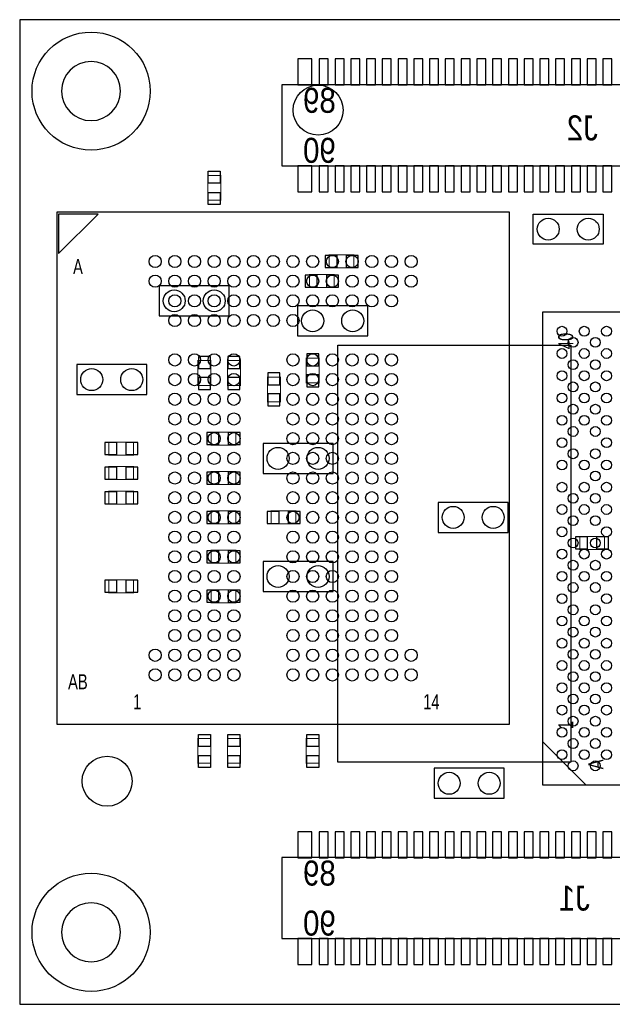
# Model space of a CAD drawing. Extents: x 0 to 42.6, y 0 to 25.
# Tile 1 of 4: x 0 to 15, y 0 to 25. Entities that reach past the tile are written whole.
import ezdxf

# ---------------------------------------------------------------- set-up
doc = ezdxf.new("R2010")
doc.units = 0
for name, color, linetype in [('BG_HEAT_PLATE_HOLES', 6, 'CONTINUOUS'), ('BG_OUTLINE', 3, 'CONTINUOUS'), ('PG_ASSEMBLY_BOTTOM', 30, 'CONTINUOUS'), ('PG_ASSEMBLY_TOP', 254, 'CONTINUOUS'), ('PIN_BOTTOM', 211, 'CONTINUOUS'), ('PIN_TOP', 173, 'CONTINUOUS')]:
    doc.layers.add(name, color=color, linetype=linetype)

msp = doc.modelspace()

# ---------------------------------------------------------------- linework, layer by layer
at = {"layer": 'BG_HEAT_PLATE_HOLES'}
for points in [[(2.562098, 23.1902, 1), (1.063498, 23.1902, 1)], [(2.562098, 1.8288, 1), (1.063498, 1.8288, 1)]]:
    msp.add_lwpolyline(points, format="xyb", close=True, dxfattribs=at)
for points in [[(8.0772, 16.7386), (13.9954, 16.7386)], [(8.0772, 6.1468), (8.0772, 16.7386)], [(13.9954, 16.7386), (13.9954, 6.1468)], [(13.9954, 6.1468), (8.0772, 6.1468)]]:
    msp.add_lwpolyline(points, dxfattribs=at)
at = {"layer": 'BG_OUTLINE'}
msp.add_lwpolyline([(42.6339, 0), (42.6339, 25.004014), (0, 25.004014), (0, 0)], close=True, dxfattribs=at)
at = {"layer": 'PG_ASSEMBLY_BOTTOM'}
for points in [[(26.391108, 23.35022), (6.655308, 23.35022), (6.655308, 21.29282), (26.391108, 21.29282), (26.391108, 23.35022)], [(3.542538, 17.483328), (5.320538, 17.483328), (5.320538, 18.245328), (3.542538, 18.245328), (3.542538, 17.483328)], [(8.83666, 17.737328), (7.05866, 17.737328), (7.05866, 16.975328), (8.83666, 16.975328), (8.83666, 17.737328)], [(1.4478, 15.483332), (3.2258, 15.483332), (3.2258, 16.245332), (1.4478, 16.245332), (1.4478, 15.483332)], [(7.956804, 14.245336), (6.178804, 14.245336), (6.178804, 13.483336), (7.956804, 13.483336), (7.956804, 14.245336)], [(10.626598, 11.983466), (12.404598, 11.983466), (12.404598, 12.745466), (10.626598, 12.745466), (10.626598, 11.983466)], [(7.956804, 11.245342), (6.178804, 11.245342), (6.178804, 10.483342), (7.956804, 10.483342), (7.956804, 11.245342)], [(10.524998, 5.2324), (12.302998, 5.2324), (12.302998, 5.9944), (10.524998, 5.9944), (10.524998, 5.2324)], [(26.391108, 3.72618), (6.655308, 3.72618), (6.655308, 1.66878), (26.391108, 1.66878), (26.391108, 3.72618)]]:
    msp.add_lwpolyline(points, dxfattribs=at)
at = {"layer": 'PG_ASSEMBLY_BOTTOM', "const_width": 0.0254}
for points in [[(8.487664, 19.029426), (7.857744, 19.029426), (7.857744, 18.699226), (8.487664, 18.699226), (8.487664, 19.029426)], [(7.987538, 18.529554), (7.357618, 18.529554), (7.357618, 18.199354), (7.987538, 18.199354), (7.987538, 18.529554)], [(4.524502, 16.346424), (4.524502, 15.716504), (4.854702, 15.716504), (4.854702, 16.346424), (4.524502, 16.346424)], [(5.274564, 16.346424), (5.274564, 15.716504), (5.604764, 15.716504), (5.604764, 16.346424), (5.274564, 16.346424)], [(7.27456, 16.412464), (7.27456, 15.782544), (7.60476, 15.782544), (7.60476, 16.412464), (7.27456, 16.412464)], [(6.289294, 15.929864), (6.289294, 15.299944), (6.619494, 15.299944), (6.619494, 15.929864), (6.289294, 15.929864)], [(5.49021, 14.529562), (4.86029, 14.529562), (4.86029, 14.199362), (5.49021, 14.199362), (5.49021, 14.529562)], [(2.892806, 14.279372), (2.262886, 14.279372), (2.262886, 13.949172), (2.892806, 13.949172), (2.892806, 14.279372)], [(2.892806, 13.656564), (2.262886, 13.656564), (2.262886, 13.326364), (2.892806, 13.326364), (2.892806, 13.656564)], [(5.49021, 13.529564), (4.86029, 13.529564), (4.86029, 13.199364), (5.49021, 13.199364), (5.49021, 13.529564)], [(2.892806, 13.029438), (2.262886, 13.029438), (2.262886, 12.699238), (2.892806, 12.699238), (2.892806, 13.029438)], [(5.49021, 12.529566), (4.86029, 12.529566), (4.86029, 12.199366), (5.49021, 12.199366), (5.49021, 12.529566)], [(6.384798, 12.199366), (7.014718, 12.199366), (7.014718, 12.529566), (6.384798, 12.529566), (6.384798, 12.199366)], [(14.851634, 11.881866), (14.221714, 11.881866), (14.221714, 11.551666), (14.851634, 11.551666), (14.851634, 11.881866)], [(5.49021, 11.529568), (4.86029, 11.529568), (4.86029, 11.199368), (5.49021, 11.199368), (5.49021, 11.529568)], [(2.892806, 10.779506), (2.262886, 10.779506), (2.262886, 10.449306), (2.892806, 10.449306), (2.892806, 10.779506)], [(5.49021, 10.52957), (4.86029, 10.52957), (4.86029, 10.19937), (5.49021, 10.19937), (5.49021, 10.52957)]]:
    msp.add_lwpolyline(points, dxfattribs=at)
at = {"layer": 'PG_ASSEMBLY_TOP', "const_width": 0.0254}
for points in [[(4.774438, 20.41906), (4.774438, 21.04898), (5.104638, 21.04898), (5.104638, 20.41906), (4.774438, 20.41906)], [(4.854702, 6.75132), (4.854702, 6.1214), (4.524502, 6.1214), (4.524502, 6.75132), (4.854702, 6.75132)], [(5.604764, 6.75132), (5.604764, 6.1214), (5.274564, 6.1214), (5.274564, 6.75132), (5.604764, 6.75132)], [(7.60476, 6.75132), (7.60476, 6.1214), (7.27456, 6.1214), (7.27456, 6.75132), (7.60476, 6.75132)]]:
    msp.add_lwpolyline(points, dxfattribs=at)
at = {"layer": 'PG_ASSEMBLY_TOP'}
for points in [[(0.939546, 7.114286), (12.43965, 7.114286), (12.43965, 20.114514), (0.939546, 20.114514), (0.939546, 7.114286)], [(14.817598, 19.304), (13.039598, 19.304), (13.039598, 20.066), (14.817598, 20.066), (14.817598, 19.304)], [(27.278584, 5.574792), (27.278584, 17.574768), (13.278612, 17.574768), (13.278612, 5.574792), (27.278584, 5.574792)]]:
    msp.add_lwpolyline(points, dxfattribs=at)
for points in [[(0.989584, 20.064476), (0.989584, 19.064478), (1.989582, 20.064476)], [(13.278612, 5.574792), (14.378686, 5.574792), (13.278612, 6.674866)]]:
    msp.add_lwpolyline(points, close=True, dxfattribs=at)
at = {"layer": 'PIN_BOTTOM'}
for points in [[(7.417308, 23.34641), (7.417308, 24.00681), (7.061708, 24.00681), (7.061708, 23.34641)], [(7.836408, 23.34641), (7.836408, 24.00681), (7.607808, 24.00681), (7.607808, 23.34641)], [(8.236458, 23.34641), (8.236458, 24.00681), (8.007858, 24.00681), (8.007858, 23.34641)], [(8.636508, 23.34641), (8.636508, 24.00681), (8.407908, 24.00681), (8.407908, 23.34641)], [(9.036558, 23.34641), (9.036558, 24.00681), (8.807958, 24.00681), (8.807958, 23.34641)], [(9.436608, 23.34641), (9.436608, 24.00681), (9.208008, 24.00681), (9.208008, 23.34641)], [(9.836658, 23.34641), (9.836658, 24.00681), (9.608058, 24.00681), (9.608058, 23.34641)], [(10.236708, 23.34641), (10.236708, 24.00681), (10.008108, 24.00681), (10.008108, 23.34641)], [(10.636758, 23.34641), (10.636758, 24.00681), (10.408158, 24.00681), (10.408158, 23.34641)], [(11.036808, 23.34641), (11.036808, 24.00681), (10.808208, 24.00681), (10.808208, 23.34641)], [(11.436858, 23.34641), (11.436858, 24.00681), (11.208258, 24.00681), (11.208258, 23.34641)], [(11.836908, 23.34641), (11.836908, 24.00681), (11.608308, 24.00681), (11.608308, 23.34641)], [(12.236958, 23.34641), (12.236958, 24.00681), (12.008358, 24.00681), (12.008358, 23.34641)], [(12.637008, 23.34641), (12.637008, 24.00681), (12.408408, 24.00681), (12.408408, 23.34641)], [(13.037058, 23.34641), (13.037058, 24.00681), (12.808458, 24.00681), (12.808458, 23.34641)], [(13.437108, 23.34641), (13.437108, 24.00681), (13.208508, 24.00681), (13.208508, 23.34641)], [(13.837158, 23.34641), (13.837158, 24.00681), (13.608558, 24.00681), (13.608558, 23.34641)], [(14.237208, 23.34641), (14.237208, 24.00681), (14.008608, 24.00681), (14.008608, 23.34641)], [(14.637258, 23.34641), (14.637258, 24.00681), (14.408658, 24.00681), (14.408658, 23.34641)], [(15.037308, 23.34641), (15.037308, 24.00681), (14.808708, 24.00681), (14.808708, 23.34641)], [(7.417308, 20.63623), (7.417308, 21.29663), (7.061708, 21.29663), (7.061708, 20.63623)], [(7.836408, 20.63623), (7.836408, 21.29663), (7.607808, 21.29663), (7.607808, 20.63623)], [(8.236458, 20.63623), (8.236458, 21.29663), (8.007858, 21.29663), (8.007858, 20.63623)], [(8.636508, 20.63623), (8.636508, 21.29663), (8.407908, 21.29663), (8.407908, 20.63623)], [(9.036558, 20.63623), (9.036558, 21.29663), (8.807958, 21.29663), (8.807958, 20.63623)], [(9.436608, 20.63623), (9.436608, 21.29663), (9.208008, 21.29663), (9.208008, 20.63623)], [(9.836658, 20.63623), (9.836658, 21.29663), (9.608058, 21.29663), (9.608058, 20.63623)], [(10.236708, 20.63623), (10.236708, 21.29663), (10.008108, 21.29663), (10.008108, 20.63623)], [(10.636758, 20.63623), (10.636758, 21.29663), (10.408158, 21.29663), (10.408158, 20.63623)], [(11.036808, 20.63623), (11.036808, 21.29663), (10.808208, 21.29663), (10.808208, 20.63623)], [(11.436858, 20.63623), (11.436858, 21.29663), (11.208258, 21.29663), (11.208258, 20.63623)], [(11.836908, 20.63623), (11.836908, 21.29663), (11.608308, 21.29663), (11.608308, 20.63623)], [(12.236958, 20.63623), (12.236958, 21.29663), (12.008358, 21.29663), (12.008358, 20.63623)], [(12.637008, 20.63623), (12.637008, 21.29663), (12.408408, 21.29663), (12.408408, 20.63623)], [(13.037058, 20.63623), (13.037058, 21.29663), (12.808458, 21.29663), (12.808458, 20.63623)], [(13.437108, 20.63623), (13.437108, 21.29663), (13.208508, 21.29663), (13.208508, 20.63623)], [(13.837158, 20.63623), (13.837158, 21.29663), (13.608558, 21.29663), (13.608558, 20.63623)], [(14.237208, 20.63623), (14.237208, 21.29663), (14.008608, 21.29663), (14.008608, 20.63623)], [(14.637258, 20.63623), (14.637258, 21.29663), (14.408658, 21.29663), (14.408658, 20.63623)], [(15.037308, 20.63623), (15.037308, 21.29663), (14.808708, 21.29663), (14.808708, 20.63623)], [(8.05815, 18.711926), (8.05815, 19.016726), (7.75335, 19.016726), (7.75335, 18.711926)], [(8.592058, 18.711926), (8.592058, 19.016726), (8.287258, 19.016726), (8.287258, 18.711926)], [(7.558024, 18.212054), (7.558024, 18.516854), (7.253224, 18.516854), (7.253224, 18.212054)], [(8.091932, 18.212054), (8.091932, 18.516854), (7.787132, 18.516854), (7.787132, 18.212054)], [(7.59206, 16.516858), (7.28726, 16.516858), (7.28726, 16.212058), (7.59206, 16.212058)], [(4.842002, 16.450818), (4.537202, 16.450818), (4.537202, 16.146018), (4.842002, 16.146018)], [(5.592064, 16.450818), (5.287264, 16.450818), (5.287264, 16.146018), (5.592064, 16.146018)], [(6.606794, 16.034258), (6.301994, 16.034258), (6.301994, 15.729458), (6.606794, 15.729458)], [(4.842002, 15.91691), (4.537202, 15.91691), (4.537202, 15.61211), (4.842002, 15.61211)], [(5.592064, 15.91691), (5.287264, 15.91691), (5.287264, 15.61211), (5.592064, 15.61211)], [(7.59206, 15.98295), (7.28726, 15.98295), (7.28726, 15.67815), (7.59206, 15.67815)], [(6.606794, 15.50035), (6.301994, 15.50035), (6.301994, 15.19555), (6.606794, 15.19555)], [(5.060696, 14.212062), (5.060696, 14.516862), (4.755896, 14.516862), (4.755896, 14.212062)], [(5.594604, 14.212062), (5.594604, 14.516862), (5.289804, 14.516862), (5.289804, 14.212062)], [(2.463292, 13.961872), (2.463292, 14.266672), (2.158492, 14.266672), (2.158492, 13.961872)], [(2.9972, 13.961872), (2.9972, 14.266672), (2.6924, 14.266672), (2.6924, 13.961872)], [(2.463292, 13.339064), (2.463292, 13.643864), (2.158492, 13.643864), (2.158492, 13.339064)], [(2.9972, 13.339064), (2.9972, 13.643864), (2.6924, 13.643864), (2.6924, 13.339064)], [(5.060696, 13.212064), (5.060696, 13.516864), (4.755896, 13.516864), (4.755896, 13.212064)], [(5.594604, 13.212064), (5.594604, 13.516864), (5.289804, 13.516864), (5.289804, 13.212064)], [(2.463292, 12.711938), (2.463292, 13.016738), (2.158492, 13.016738), (2.158492, 12.711938)], [(2.9972, 12.711938), (2.9972, 13.016738), (2.6924, 13.016738), (2.6924, 12.711938)], [(5.060696, 12.212066), (5.060696, 12.516866), (4.755896, 12.516866), (4.755896, 12.212066)], [(5.594604, 12.212066), (5.594604, 12.516866), (5.289804, 12.516866), (5.289804, 12.212066)], [(6.280404, 12.516866), (6.280404, 12.212066), (6.585204, 12.212066), (6.585204, 12.516866)], [(6.814312, 12.516866), (6.814312, 12.212066), (7.119112, 12.212066), (7.119112, 12.516866)], [(14.42212, 11.564366), (14.42212, 11.869166), (14.11732, 11.869166), (14.11732, 11.564366)], [(14.956028, 11.564366), (14.956028, 11.869166), (14.651228, 11.869166), (14.651228, 11.564366)], [(5.060696, 11.212068), (5.060696, 11.516868), (4.755896, 11.516868), (4.755896, 11.212068)], [(5.594604, 11.212068), (5.594604, 11.516868), (5.289804, 11.516868), (5.289804, 11.212068)], [(2.463292, 10.462006), (2.463292, 10.766806), (2.158492, 10.766806), (2.158492, 10.462006)], [(2.9972, 10.462006), (2.9972, 10.766806), (2.6924, 10.766806), (2.6924, 10.462006)], [(5.060696, 10.21207), (5.060696, 10.51687), (4.755896, 10.51687), (4.755896, 10.21207)], [(5.594604, 10.21207), (5.594604, 10.51687), (5.289804, 10.51687), (5.289804, 10.21207)], [(7.417308, 3.72237), (7.417308, 4.38277), (7.061708, 4.38277), (7.061708, 3.72237)], [(7.836408, 3.72237), (7.836408, 4.38277), (7.607808, 4.38277), (7.607808, 3.72237)], [(8.236458, 3.72237), (8.236458, 4.38277), (8.007858, 4.38277), (8.007858, 3.72237)], [(8.636508, 3.72237), (8.636508, 4.38277), (8.407908, 4.38277), (8.407908, 3.72237)], [(9.036558, 3.72237), (9.036558, 4.38277), (8.807958, 4.38277), (8.807958, 3.72237)], [(9.436608, 3.72237), (9.436608, 4.38277), (9.208008, 4.38277), (9.208008, 3.72237)], [(9.836658, 3.72237), (9.836658, 4.38277), (9.608058, 4.38277), (9.608058, 3.72237)], [(10.236708, 3.72237), (10.236708, 4.38277), (10.008108, 4.38277), (10.008108, 3.72237)], [(10.636758, 3.72237), (10.636758, 4.38277), (10.408158, 4.38277), (10.408158, 3.72237)], [(11.036808, 3.72237), (11.036808, 4.38277), (10.808208, 4.38277), (10.808208, 3.72237)], [(11.436858, 3.72237), (11.436858, 4.38277), (11.208258, 4.38277), (11.208258, 3.72237)], [(11.836908, 3.72237), (11.836908, 4.38277), (11.608308, 4.38277), (11.608308, 3.72237)], [(12.236958, 3.72237), (12.236958, 4.38277), (12.008358, 4.38277), (12.008358, 3.72237)], [(12.637008, 3.72237), (12.637008, 4.38277), (12.408408, 4.38277), (12.408408, 3.72237)], [(13.037058, 3.72237), (13.037058, 4.38277), (12.808458, 4.38277), (12.808458, 3.72237)], [(13.437108, 3.72237), (13.437108, 4.38277), (13.208508, 4.38277), (13.208508, 3.72237)], [(13.837158, 3.72237), (13.837158, 4.38277), (13.608558, 4.38277), (13.608558, 3.72237)], [(14.237208, 3.72237), (14.237208, 4.38277), (14.008608, 4.38277), (14.008608, 3.72237)], [(14.637258, 3.72237), (14.637258, 4.38277), (14.408658, 4.38277), (14.408658, 3.72237)], [(15.037308, 3.72237), (15.037308, 4.38277), (14.808708, 4.38277), (14.808708, 3.72237)], [(7.417308, 1.01219), (7.417308, 1.67259), (7.061708, 1.67259), (7.061708, 1.01219)], [(7.836408, 1.01219), (7.836408, 1.67259), (7.607808, 1.67259), (7.607808, 1.01219)], [(8.236458, 1.01219), (8.236458, 1.67259), (8.007858, 1.67259), (8.007858, 1.01219)], [(8.636508, 1.01219), (8.636508, 1.67259), (8.407908, 1.67259), (8.407908, 1.01219)], [(9.036558, 1.01219), (9.036558, 1.67259), (8.807958, 1.67259), (8.807958, 1.01219)], [(9.436608, 1.01219), (9.436608, 1.67259), (9.208008, 1.67259), (9.208008, 1.01219)], [(9.836658, 1.01219), (9.836658, 1.67259), (9.608058, 1.67259), (9.608058, 1.01219)], [(10.236708, 1.01219), (10.236708, 1.67259), (10.008108, 1.67259), (10.008108, 1.01219)], [(10.636758, 1.01219), (10.636758, 1.67259), (10.408158, 1.67259), (10.408158, 1.01219)], [(11.036808, 1.01219), (11.036808, 1.67259), (10.808208, 1.67259), (10.808208, 1.01219)], [(11.436858, 1.01219), (11.436858, 1.67259), (11.208258, 1.67259), (11.208258, 1.01219)], [(11.836908, 1.01219), (11.836908, 1.67259), (11.608308, 1.67259), (11.608308, 1.01219)], [(12.236958, 1.01219), (12.236958, 1.67259), (12.008358, 1.67259), (12.008358, 1.01219)], [(12.637008, 1.01219), (12.637008, 1.67259), (12.408408, 1.67259), (12.408408, 1.01219)], [(13.037058, 1.01219), (13.037058, 1.67259), (12.808458, 1.67259), (12.808458, 1.01219)], [(13.437108, 1.01219), (13.437108, 1.67259), (13.208508, 1.67259), (13.208508, 1.01219)], [(13.837158, 1.01219), (13.837158, 1.67259), (13.608558, 1.67259), (13.608558, 1.01219)], [(14.237208, 1.01219), (14.237208, 1.67259), (14.008608, 1.67259), (14.008608, 1.01219)], [(14.637258, 1.01219), (14.637258, 1.67259), (14.408658, 1.67259), (14.408658, 1.01219)], [(15.037308, 1.01219), (15.037308, 1.67259), (14.808708, 1.67259), (14.808708, 1.01219)]]:
    msp.add_lwpolyline(points, close=True, dxfattribs=at)
for centre, radius in [((1.812798, 23.1902), 1.499997), ((3.923538, 17.864328), 0.2794), ((4.939538, 17.864328), 0.2794), ((7.43966, 17.356328), 0.2794), ((8.45566, 17.356328), 0.2794), ((1.8288, 15.864332), 0.2794), ((2.8448, 15.864332), 0.2794), ((6.559804, 13.864336), 0.2794), ((7.575804, 13.864336), 0.2794), ((11.007598, 12.364466), 0.2794), ((12.023598, 12.364466), 0.2794), ((6.559804, 10.864342), 0.2794), ((7.575804, 10.864342), 0.2794), ((2.219198, 5.6642), 0.635), ((10.905998, 5.6134), 0.2794), ((11.921998, 5.6134), 0.2794), ((1.812798, 1.8288), 1.499997)]:
    msp.add_circle(centre, radius, dxfattribs=at)
at = {"layer": 'PIN_TOP'}
for points in [[(5.091938, 20.848574), (4.787138, 20.848574), (4.787138, 21.153374), (5.091938, 21.153374)], [(5.091938, 20.314666), (4.787138, 20.314666), (4.787138, 20.619466), (5.091938, 20.619466)], [(4.537202, 6.855714), (4.842002, 6.855714), (4.842002, 6.550914), (4.537202, 6.550914)], [(5.287264, 6.855714), (5.592064, 6.855714), (5.592064, 6.550914), (5.287264, 6.550914)], [(7.28726, 6.855714), (7.59206, 6.855714), (7.59206, 6.550914), (7.28726, 6.550914)], [(4.537202, 6.321806), (4.842002, 6.321806), (4.842002, 6.017006), (4.537202, 6.017006)], [(5.287264, 6.321806), (5.592064, 6.321806), (5.592064, 6.017006), (5.287264, 6.017006)], [(7.28726, 6.321806), (7.59206, 6.321806), (7.59206, 6.017006), (7.28726, 6.017006)]]:
    msp.add_lwpolyline(points, close=True, dxfattribs=at)
for centre, radius in [((1.812798, 23.1902), 1.499997), ((7.578598, 22.7076), 0.635), ((13.420598, 19.685), 0.2794), ((14.436598, 19.685), 0.2794), ((3.439668, 18.864326), 0.15494), ((3.93954, 18.864326), 0.15494), ((4.439666, 18.864326), 0.15494), ((4.939538, 18.864326), 0.15494), ((5.439664, 18.864326), 0.15494), ((5.939536, 18.864326), 0.15494), ((6.439662, 18.864326), 0.15494), ((6.939534, 18.864326), 0.15494), ((7.43966, 18.864326), 0.15494), ((7.939532, 18.864326), 0.15494), ((8.439658, 18.864326), 0.15494), ((8.93953, 18.864326), 0.15494), ((9.439656, 18.864326), 0.15494), ((9.939528, 18.864326), 0.15494), ((3.439668, 18.364454), 0.15494), ((3.93954, 18.364454), 0.15494), ((4.439666, 18.364454), 0.15494), ((4.939538, 18.364454), 0.15494), ((5.439664, 18.364454), 0.15494), ((5.939536, 18.364454), 0.15494), ((6.439662, 18.364454), 0.15494), ((6.939534, 18.364454), 0.15494), ((7.43966, 18.364454), 0.15494), ((7.939532, 18.364454), 0.15494), ((8.439658, 18.364454), 0.15494), ((8.93953, 18.364454), 0.15494), ((9.439656, 18.364454), 0.15494), ((9.939528, 18.364454), 0.15494), ((3.93954, 17.864328), 0.15494), ((4.439666, 17.864328), 0.15494), ((4.939538, 17.864328), 0.15494), ((5.439664, 17.864328), 0.15494), ((5.939536, 17.864328), 0.15494), ((6.439662, 17.864328), 0.15494), ((6.939534, 17.864328), 0.15494), ((7.43966, 17.864328), 0.15494), ((7.939532, 17.864328), 0.15494), ((8.439658, 17.864328), 0.15494), ((8.93953, 17.864328), 0.15494), ((9.439656, 17.864328), 0.15494), ((3.93954, 17.364456), 0.15494), ((4.439666, 17.364456), 0.15494), ((4.939538, 17.364456), 0.15494), ((5.439664, 17.364456), 0.15494), ((5.939536, 17.364456), 0.15494), ((6.439662, 17.364456), 0.15494), ((6.939534, 17.364456), 0.15494), ((13.769594, 17.093184), 0.124968), ((14.335506, 17.093184), 0.124968), ((14.901672, 17.093184), 0.124968), ((14.05255, 16.810228), 0.124968), ((14.618716, 16.810228), 0.124968), ((3.93954, 16.364458), 0.15494), ((4.439666, 16.364458), 0.15494), ((4.939538, 16.364458), 0.15494), ((5.439664, 16.364458), 0.15494), ((6.939534, 16.364458), 0.15494), ((7.43966, 16.364458), 0.15494), ((7.939532, 16.364458), 0.15494), ((8.439658, 16.364458), 0.15494), ((8.93953, 16.364458), 0.15494), ((9.439656, 16.364458), 0.15494), ((13.769594, 16.527272), 0.124968), ((14.335506, 16.527272), 0.124968), ((14.901672, 16.527272), 0.124968), ((14.05255, 16.244316), 0.124968), ((14.618716, 16.244316), 0.124968), ((3.93954, 15.864332), 0.15494), ((4.439666, 15.864332), 0.15494), ((4.939538, 15.864332), 0.15494), ((5.439664, 15.864332), 0.15494), ((6.939534, 15.864332), 0.15494), ((7.43966, 15.864332), 0.15494), ((7.939532, 15.864332), 0.15494), ((8.439658, 15.864332), 0.15494), ((8.93953, 15.864332), 0.15494), ((9.439656, 15.864332), 0.15494), ((13.769594, 15.96136), 0.124968), ((14.335506, 15.96136), 0.124968), ((14.901672, 15.96136), 0.124968), ((14.05255, 15.678404), 0.124968), ((14.618716, 15.678404), 0.124968), ((3.93954, 15.36446), 0.15494), ((4.439666, 15.36446), 0.15494), ((4.939538, 15.36446), 0.15494), ((5.439664, 15.36446), 0.15494), ((6.939534, 15.36446), 0.15494), ((7.43966, 15.36446), 0.15494), ((7.939532, 15.36446), 0.15494), ((8.439658, 15.36446), 0.15494), ((8.93953, 15.36446), 0.15494), ((9.439656, 15.36446), 0.15494), ((13.769594, 15.395194), 0.124968), ((14.335506, 15.395194), 0.124968), ((14.901672, 15.395194), 0.124968), ((3.93954, 14.864334), 0.15494), ((4.439666, 14.864334), 0.15494), ((4.939538, 14.864334), 0.15494), ((5.439664, 14.864334), 0.15494), ((6.939534, 14.864334), 0.15494), ((7.43966, 14.864334), 0.15494), ((7.939532, 14.864334), 0.15494), ((8.439658, 14.864334), 0.15494), ((8.93953, 14.864334), 0.15494), ((9.439656, 14.864334), 0.15494), ((14.05255, 15.112238), 0.124968), ((14.618716, 15.112238), 0.124968), ((13.769594, 14.829282), 0.124968), ((14.335506, 14.829282), 0.124968), ((14.901672, 14.829282), 0.124968), ((3.93954, 14.364462), 0.15494), ((4.439666, 14.364462), 0.15494), ((4.939538, 14.364462), 0.15494), ((5.439664, 14.364462), 0.15494), ((6.939534, 14.364462), 0.15494), ((7.43966, 14.364462), 0.15494), ((7.939532, 14.364462), 0.15494), ((8.439658, 14.364462), 0.15494), ((8.93953, 14.364462), 0.15494), ((9.439656, 14.364462), 0.15494), ((14.05255, 14.546326), 0.124968), ((14.618716, 14.546326), 0.124968), ((13.769594, 14.26337), 0.124968), ((14.901672, 14.26337), 0.124968), ((3.93954, 13.864336), 0.15494), ((4.439666, 13.864336), 0.15494), ((4.939538, 13.864336), 0.15494), ((5.439664, 13.864336), 0.15494), ((6.939534, 13.864336), 0.15494), ((7.43966, 13.864336), 0.15494), ((7.939532, 13.864336), 0.15494), ((8.439658, 13.864336), 0.15494), ((8.93953, 13.864336), 0.15494), ((9.439656, 13.864336), 0.15494), ((14.05255, 13.98016), 0.124968), ((14.618716, 13.98016), 0.124968), ((13.769594, 13.697204), 0.124968), ((14.335506, 13.697204), 0.124968), ((14.901672, 13.697204), 0.124968), ((3.93954, 13.364464), 0.15494), ((4.439666, 13.364464), 0.15494), ((4.939538, 13.364464), 0.15494), ((5.439664, 13.364464), 0.15494), ((6.939534, 13.364464), 0.15494), ((7.43966, 13.364464), 0.15494), ((7.939532, 13.364464), 0.15494), ((8.439658, 13.364464), 0.15494), ((8.93953, 13.364464), 0.15494), ((9.439656, 13.364464), 0.15494), ((14.618716, 13.414248), 0.124968), ((13.769594, 13.131292), 0.124968), ((14.335506, 13.131292), 0.124968), ((14.901672, 13.131292), 0.124968), ((3.93954, 12.864338), 0.15494), ((4.439666, 12.864338), 0.15494), ((4.939538, 12.864338), 0.15494), ((5.439664, 12.864338), 0.15494), ((6.939534, 12.864338), 0.15494), ((7.43966, 12.864338), 0.15494), ((7.939532, 12.864338), 0.15494), ((8.439658, 12.864338), 0.15494), ((8.93953, 12.864338), 0.15494), ((9.439656, 12.864338), 0.15494), ((14.05255, 12.848336), 0.124968), ((14.618716, 12.848336), 0.124968), ((3.93954, 12.364466), 0.15494), ((4.439666, 12.364466), 0.15494), ((4.939538, 12.364466), 0.15494), ((5.439664, 12.364466), 0.15494), ((6.939534, 12.364466), 0.15494), ((7.43966, 12.364466), 0.15494), ((7.939532, 12.364466), 0.15494), ((8.439658, 12.364466), 0.15494), ((8.93953, 12.364466), 0.15494), ((9.439656, 12.364466), 0.15494), ((13.769594, 12.56538), 0.124968), ((14.335506, 12.56538), 0.124968), ((14.901672, 12.56538), 0.124968), ((14.05255, 12.28217), 0.124968), ((14.618716, 12.28217), 0.124968), ((3.93954, 11.86434), 0.15494), ((4.439666, 11.86434), 0.15494), ((4.939538, 11.86434), 0.15494), ((5.439664, 11.86434), 0.15494), ((6.939534, 11.86434), 0.15494), ((7.43966, 11.86434), 0.15494), ((7.939532, 11.86434), 0.15494), ((8.439658, 11.86434), 0.15494), ((8.93953, 11.86434), 0.15494), ((9.439656, 11.86434), 0.15494), ((13.769594, 11.999214), 0.124968), ((14.901672, 11.999214), 0.124968), ((14.05255, 11.716258), 0.124968), ((14.618716, 11.716258), 0.124968), ((3.93954, 11.364468), 0.15494), ((4.439666, 11.364468), 0.15494), ((4.939538, 11.364468), 0.15494), ((5.439664, 11.364468), 0.15494), ((6.939534, 11.364468), 0.15494), ((7.43966, 11.364468), 0.15494), ((7.939532, 11.364468), 0.15494), ((8.439658, 11.364468), 0.15494), ((8.93953, 11.364468), 0.15494), ((9.439656, 11.364468), 0.15494), ((13.769594, 11.433302), 0.124968), ((14.335506, 11.433302), 0.124968), ((14.901672, 11.433302), 0.124968), ((14.05255, 11.150346), 0.124968), ((14.618716, 11.150346), 0.124968), ((3.93954, 10.864342), 0.15494), ((4.439666, 10.864342), 0.15494), ((4.939538, 10.864342), 0.15494), ((5.439664, 10.864342), 0.15494), ((6.939534, 10.864342), 0.15494), ((7.43966, 10.864342), 0.15494), ((7.939532, 10.864342), 0.15494), ((8.439658, 10.864342), 0.15494), ((8.93953, 10.864342), 0.15494), ((9.439656, 10.864342), 0.15494), ((13.769594, 10.86739), 0.124968), ((14.335506, 10.86739), 0.124968), ((14.901672, 10.86739), 0.124968), ((3.93954, 10.36447), 0.15494), ((4.439666, 10.36447), 0.15494), ((4.939538, 10.36447), 0.15494), ((5.439664, 10.36447), 0.15494), ((6.939534, 10.36447), 0.15494), ((7.43966, 10.36447), 0.15494), ((7.939532, 10.36447), 0.15494), ((8.439658, 10.36447), 0.15494), ((8.93953, 10.36447), 0.15494), ((9.439656, 10.36447), 0.15494), ((14.05255, 10.58418), 0.124968), ((14.618716, 10.58418), 0.124968), ((13.769594, 10.301224), 0.124968), ((14.901672, 10.301224), 0.124968), ((3.93954, 9.864344), 0.15494), ((4.439666, 9.864344), 0.15494), ((4.939538, 9.864344), 0.15494), ((5.439664, 9.864344), 0.15494), ((6.939534, 9.864344), 0.15494), ((7.43966, 9.864344), 0.15494), ((7.939532, 9.864344), 0.15494), ((8.439658, 9.864344), 0.15494), ((8.93953, 9.864344), 0.15494), ((9.439656, 9.864344), 0.15494), ((14.05255, 10.018268), 0.124968), ((14.618716, 10.018268), 0.124968), ((13.769594, 9.735312), 0.124968), ((14.335506, 9.735312), 0.124968), ((14.901672, 9.735312), 0.124968), ((3.93954, 9.364472), 0.15494), ((4.439666, 9.364472), 0.15494), ((4.939538, 9.364472), 0.15494), ((5.439664, 9.364472), 0.15494), ((6.939534, 9.364472), 0.15494), ((7.43966, 9.364472), 0.15494), ((7.939532, 9.364472), 0.15494), ((8.439658, 9.364472), 0.15494), ((8.93953, 9.364472), 0.15494), ((9.439656, 9.364472), 0.15494), ((14.05255, 9.452356), 0.124968), ((14.618716, 9.452356), 0.124968), ((13.769594, 9.1694), 0.124968), ((14.335506, 9.1694), 0.124968), ((14.901672, 9.1694), 0.124968), ((3.439668, 8.864346), 0.15494), ((3.93954, 8.864346), 0.15494), ((4.439666, 8.864346), 0.15494), ((4.939538, 8.864346), 0.15494), ((5.439664, 8.864346), 0.15494), ((6.939534, 8.864346), 0.15494), ((7.43966, 8.864346), 0.15494), ((7.939532, 8.864346), 0.15494), ((8.439658, 8.864346), 0.15494), ((8.93953, 8.864346), 0.15494), ((9.439656, 8.864346), 0.15494), ((9.939528, 8.864346), 0.15494), ((14.05255, 8.88619), 0.124968), ((14.618716, 8.88619), 0.124968), ((3.439668, 8.364474), 0.15494), ((3.93954, 8.364474), 0.15494), ((4.439666, 8.364474), 0.15494), ((4.939538, 8.364474), 0.15494), ((5.439664, 8.364474), 0.15494), ((6.939534, 8.364474), 0.15494), ((7.43966, 8.364474), 0.15494), ((7.939532, 8.364474), 0.15494), ((8.439658, 8.364474), 0.15494), ((8.93953, 8.364474), 0.15494), ((9.439656, 8.364474), 0.15494), ((9.939528, 8.364474), 0.15494), ((13.769594, 8.603234), 0.124968), ((14.335506, 8.603234), 0.124968), ((14.901672, 8.603234), 0.124968), ((14.05255, 8.320278), 0.124968), ((14.618716, 8.320278), 0.124968), ((13.769594, 8.037322), 0.124968), ((14.335506, 8.037322), 0.124968), ((14.901672, 8.037322), 0.124968), ((14.05255, 7.754366), 0.124968), ((14.618716, 7.754366), 0.124968), ((13.769594, 7.471156), 0.124968), ((14.335506, 7.471156), 0.124968), ((14.901672, 7.471156), 0.124968), ((14.05255, 7.1882), 0.124968), ((14.618716, 7.1882), 0.124968), ((13.769594, 6.905244), 0.124968), ((14.335506, 6.905244), 0.124968), ((14.901672, 6.905244), 0.124968), ((14.05255, 6.622288), 0.124968), ((14.618716, 6.622288), 0.124968), ((13.769594, 6.339332), 0.124968), ((14.335506, 6.339332), 0.124968), ((14.901672, 6.339332), 0.124968), ((14.05255, 6.056376), 0.124968), ((14.618716, 6.056376), 0.124968), ((1.812798, 1.8288), 1.499997)]:
    msp.add_circle(centre, radius, dxfattribs=at)

# ---------------------------------------------------------------- texts
at = {"layer": 'PG_ASSEMBLY_BOTTOM', "text_generation_flag": 2, "width": 0.88}
for s, p in [('89', (8.026908, 22.63902)), ('J2', (14.681708, 21.93798)), ('90', (8.026908, 21.36902)), ('89', (8.026908, 3.01498)), ('J1', (14.478508, 2.37998)), ('90', (8.026908, 1.74498))]:
    msp.add_text(s, height=0.635, dxfattribs=at).set_placement(p)
at = {"layer": 'PG_ASSEMBLY_TOP', "width": 0.733333}
for s, p in [('A', (1.355598, 18.542)), ('AB', (1.228598, 8.001)), ('1', (2.879598, 7.493)), ('14', (10.245598, 7.493))]:
    msp.add_text(s, height=0.381, dxfattribs=at).set_placement(p)
for s, p in [('40', (14.055598, 16.637)), ('1', (14.055598, 6.985)), ('A', (14.817598, 5.969))]:
    msp.add_text(s, height=0.381, rotation=90, dxfattribs=at).set_placement(p)

doc.saveas('drawing.dxf')
